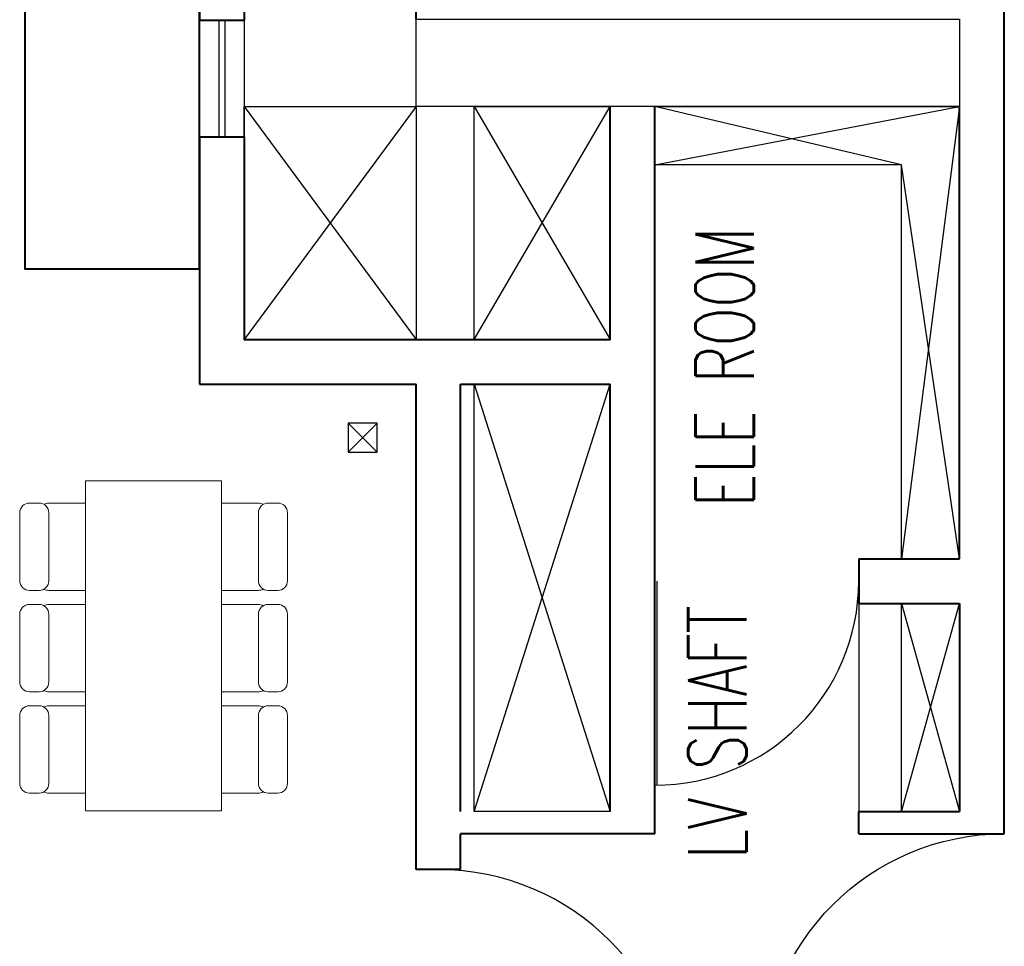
# Model space of a CAD drawing. Header units: inches. Extents: x 371717 to 373017, y 1317902 to 1318657.
# Tile 6 of 10: x 372305 to 372488, y 1318074 to 1318245. Entities that reach past the tile are written whole.
import ezdxf

# ---------------------------------------------------------------- set-up
doc = ezdxf.new("R2010")
doc.units = ezdxf.units.IN
doc.header["$LTSCALE"] = 35
doc.header["$MEASUREMENT"] = 0
for name, color, linetype in [('A-COLS', 4, 'Continuous'), ('A-DOOR', 7, 'Continuous'), ('A-SHAFT', 1, 'Continuous'), ('A-TEXT-600', 7, 'Continuous'), ('A_Louvers', 16, 'Continuous'), ('NAREA', 220, 'Continuous'), ('NAREAOFF', 230, 'Continuous')]:
    doc.layers.add(name, color=color, linetype=linetype)
doc.layers.add('A-WALL', color=7, linetype='Continuous', lineweight=40)
doc.layers.add('FURN NEW PHASE-2', color=1, linetype='Continuous', lineweight=5)
doc.styles.add('300_simplex', font='simplex.shx', dxfattribs={"width": 0.7, "height": 300})

# ---------------------------------------------------------------- blocks, each defined once
blk = doc.blocks.new('DOOR')
for p, q in [((-0.01, 0), (-0.01, 0.9999)), ((0, 0), (0, 1))]:
    blk.add_line(p, q)
blk.add_arc((0, 0), 1, 90, 180)
blk = doc.blocks.new('A$C736D3402')
at = {"layer": 'FURN NEW PHASE-2', "lineweight": -2, "elevation": -3.5}
for points in [[(542, 1279.3), (542, 1329.3, 0.414214), (492, 1379.3), (142, 1379.3, 0.414214), (92, 1329.3), (92, 1279.3, 0.414214), (142, 1229.3), (492, 1229.3, 0.414214)], [(1064, 1279.3), (1064, 1329.3, 0.414214), (1014, 1379.3), (664, 1379.3, 0.414214), (614, 1329.3), (614, 1279.3, 0.414214), (664, 1229.3), (1014, 1229.3, 0.414214)], [(1136, 1279.3), (1136, 1329.3, -0.414214), (1186, 1379.3), (1536, 1379.3, -0.414214), (1586, 1329.3), (1586, 1279.3, -0.414214), (1536, 1229.3), (1186, 1229.3, -0.414214)], [(542, 100), (542, 50, -0.414214), (492, 0), (142, 0, -0.414214), (92, 50), (92, 100, -0.414214), (142, 150), (492, 150, -0.414214)], [(1064, 100), (1064, 50, -0.414214), (1014, 0), (664, 0, -0.414214), (614, 50), (614, 100, -0.414214), (664, 150), (1014, 150, -0.414214)], [(1136, 100), (1136, 50, 0.414214), (1186, 0), (1536, 0, 0.414214), (1586, 50), (1586, 100, 0.414214), (1536, 150), (1186, 150, 0.414214)]]:
    blk.add_lwpolyline(points, format="xyb", close=True, dxfattribs=at)
for points in [[(98.7, 1254.3, 0.131652), (92, 1229.3), (92, 1039.6)], [(542, 1039.6), (542, 1229.3, 0.131652), (535.3, 1254.3)], [(620.7, 1254.3, 0.131652), (614, 1229.3), (614, 1039.6)], [(1064, 1039.6), (1064, 1229.3, 0.131652), (1057.3, 1254.3)], [(1136, 1039.6), (1136, 1229.3, -0.131652), (1142.7, 1254.3)], [(1579.3, 1254.3, -0.131652), (1586, 1229.3), (1586, 1039.6)], [(98.7, 125, -0.131652), (92, 150), (92, 339.6)], [(542, 339.6), (542, 150, -0.131652), (535.3, 125)], [(620.7, 125, -0.131652), (614, 150), (614, 339.6)], [(1064, 339.6), (1064, 150, -0.131652), (1057.3, 125)], [(1136, 339.6), (1136, 150, 0.131652), (1142.7, 125)], [(1579.3, 125, 0.131652), (1586, 150), (1586, 339.6)]]:
    blk.add_lwpolyline(points, format="xyb", dxfattribs=at)
blk.add_lwpolyline([(0, 339.6), (0, 1039.6), (1700, 1039.6), (1700, 339.6)], close=True, dxfattribs=at)

msp = doc.modelspace()

# ---------------------------------------------------------------- linework, layer by layer
at = {"layer": 'A-COLS', "elevation": -0.06}
msp.add_lwpolyline([(372378.62, 1318245.52), (372479.42, 1318245.52), (372479.42, 1318229.32), (372378.62, 1318229.32)], close=True, dxfattribs=at)
at = {"layer": 'A-SHAFT'}
for p, q in [((372346.76, 1318229.32, -0.06), (372378.62, 1318186.12, -0.06)), ((372378.62, 1318229.32, -0.06), (372346.76, 1318186.12, -0.06)), ((372389.42, 1318186.12, -0.06), (372414.62, 1318229.32, -0.06)), ((372389.42, 1318229.32, -0.06), (372414.62, 1318186.12, -0.06)), ((372468.62, 1318218.52, -0.06), (372422.9, 1318229.32, -0.06)), ((372422.9, 1318218.52, -0.06), (372479.42, 1318229.32, -0.06)), ((372479.42, 1318229.32, -0.06), (372468.62, 1318145.44, -0.06)), ((372479.42, 1318145.44, -0.06), (372468.62, 1318218.52, -0.06)), ((372389.42, 1318098.64, -0.06), (372414.62, 1318177.84, -0.06)), ((372389.42, 1318177.84, -0.06), (372414.62, 1318098.64, -0.06)), ((372366.02, 1318165.24, -0.06), (372371.42, 1318170.64, -0.06)), ((372371.42, 1318165.24, -0.06), (372366.02, 1318170.64, -0.06)), ((372468.62, 1318098.64, -0.06), (372479.42, 1318137.16, -0.06)), ((372468.62, 1318137.16, -0.06), (372479.42, 1318098.64, -0.06))]:
    msp.add_line(p, q, dxfattribs=at)
at = {"layer": 'A-SHAFT', "elevation": -0.06}
for points in [[(372378.62, 1318229.32), (372378.62, 1318186.12), (372346.76, 1318186.12), (372346.76, 1318229.32)], [(372389.42, 1318186.12), (372389.42, 1318229.32), (372414.62, 1318229.32), (372414.62, 1318186.12)], [(372479.42, 1318145.44), (372468.62, 1318145.44), (372468.62, 1318218.52), (372422.9, 1318218.52), (372422.9, 1318229.32), (372479.42, 1318229.32)], [(372389.42, 1318098.64), (372389.42, 1318177.84), (372414.62, 1318177.84), (372414.62, 1318098.64)], [(372371.42, 1318165.24), (372371.42, 1318170.64), (372366.02, 1318170.64), (372366.02, 1318165.24)]]:
    msp.add_lwpolyline(points, close=True, dxfattribs=at)
msp.add_lwpolyline([(372468.62, 1318098.64), (372468.62, 1318137.16)], dxfattribs=at)
at = {"layer": 'A-WALL'}
for p, q in [((372338.48, 1318282.96, -0.06), (372338.48, 1318245.34, -0.06)), ((372487.7, 1318094.5, -0.06), (372487.7, 1318272.52, -0.06)), ((372338.48, 1318245.34, -0.06), (372346.76, 1318245.34, -0.06)), ((372422.9, 1318094.5, -0.06), (372422.9, 1318229.32, -0.06)), ((372479.42, 1318145.44, -0.06), (372479.42, 1318229.32, -0.06)), ((372338.48, 1318223.74, -0.06), (372338.48, 1318177.84, -0.06)), ((372338.48, 1318223.74, -0.06), (372346.76, 1318223.74, -0.06)), ((372338.48, 1318177.84, -0.06), (372378.62, 1318177.84, -0.06)), ((372378.62, 1318087.84, -0.06), (372378.62, 1318177.84, -0.06)), ((372386.9, 1318098.64, -0.06), (372386.9, 1318177.84, -0.06)), ((372386.9, 1318177.84, -0.06), (372414.62, 1318177.84, -0.06)), ((372414.62, 1318098.64, -0.06), (372414.62, 1318177.84, -0.06)), ((372460.7, 1318145.44, -0.06), (372479.42, 1318145.44, -0.06)), ((372460.7, 1318145.44, -0.06), (372460.7, 1318137.16, -0.06)), ((372460.7, 1318137.16, -0.06), (372479.42, 1318137.16, -0.06)), ((372479.42, 1318137.16, -0.06), (372479.42, 1318098.64, -0.06)), ((372460.7, 1318094.5, -0.06), (372460.7, 1318098.64, -0.06)), ((372460.7, 1318098.64, -0.06), (372479.42, 1318098.64, -0.06)), ((372378.62, 1318087.84, -0.06), (372378.62, 1318094.5, -0.06)), ((372422.9, 1318094.5, -0.06), (372386.9, 1318094.5, -0.06)), ((372386.9, 1318087.84, -0.06), (372386.9, 1318094.5, -0.06)), ((372460.7, 1318094.5, -0.06), (372487.7, 1318094.5, -0.06)), ((372386.9, 1318087.84, -0.06), (372378.62, 1318087.84, -0.06))]:
    msp.add_line(p, q, dxfattribs=at)
at = {"layer": 'A-WALL', "color": 133, "elevation": -0.06}
msp.add_lwpolyline([(372338.48, 1318282.96), (372306.1, 1318282.96), (372306.1, 1318199.24), (372338.48, 1318199.24)], close=True, dxfattribs=at)
at = {"layer": 'A-WALL', "elevation": -0.06}
for points in [[(372378.62, 1318245.52), (372378.62, 1318282.96), (372346.76, 1318282.96), (372346.76, 1318245.34)], [(372346.76, 1318223.74), (372346.76, 1318186.12), (372414.62, 1318186.12), (372414.62, 1318229.32)]]:
    msp.add_lwpolyline(points, dxfattribs=at)
at = {"layer": 'A_Louvers'}
for p, q in [((372338.48, 1318245.34, -0.06), (372338.48, 1318223.74, -0.06)), ((372342.08, 1318245.34, -0.06), (372342.08, 1318223.74, -0.06)), ((372343.16, 1318245.34, -0.06), (372343.16, 1318223.74, -0.06)), ((372346.76, 1318245.34, -0.06), (372346.76, 1318223.74, -0.06))]:
    msp.add_line(p, q, dxfattribs=at)
at = {"layer": 'NAREA', "elevation": -0.06}
msp.add_lwpolyline([(372460.7, 1318137.16), (372460.7, 1318098.64), (372479.42, 1318098.64), (372479.42, 1318137.16)], close=True, dxfattribs=at)
at = {"layer": 'NAREAOFF', "elevation": -0.06}
msp.add_lwpolyline([(372479.42, 1318098.64), (372479.42, 1318137.16), (372460.7, 1318137.16), (372460.7, 1318098.64)], close=True, dxfattribs=at)

# ---------------------------------------------------------------- block references
at = {"layer": 'A-DOOR'}
for p, xscale, yscale, zscale, rotation in [((372422.9, 1318141.3, -0.06), 37.79999997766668, 37.79999997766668, 37.79999997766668, 180), ((372487.7, 1318049.5, -0.06), -44.99999997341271, 44.99999997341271, 44.99999997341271, 90), ((372382.76, 1318042.84, -0.06), 44.99999997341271, 44.99999997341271, 44.99999997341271, 270), ((372382.76, 1318042.84, -0.06), 44.99999997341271, 44.99999997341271, 44.99999997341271, 270)]:
    msp.add_blockref('DOOR', p, dxfattribs=dict(at, xscale=xscale, yscale=yscale, zscale=zscale, rotation=rotation))
at = {"layer": 'FURN NEW PHASE-2', "xscale": -0.03599999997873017, "yscale": 0.03599999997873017, "zscale": 0.03599999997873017, "rotation": 270}
msp.add_blockref('A$C736D3402', (372305.14, 1318098.72, -0.05), dxfattribs=at)

# ---------------------------------------------------------------- texts
at = {"layer": 'A-TEXT-600', "style": '300_simplex', "width": 0.7}
for s, p in [('ELE ROOM', (372441.23, 1318155.13, -0.06)), ('LV SHAFT', (372439.89, 1318089.84, -0.06))]:
    msp.add_text(s, height=10.8, rotation=90, dxfattribs=at).set_placement(p)

doc.saveas('drawing.dxf')
